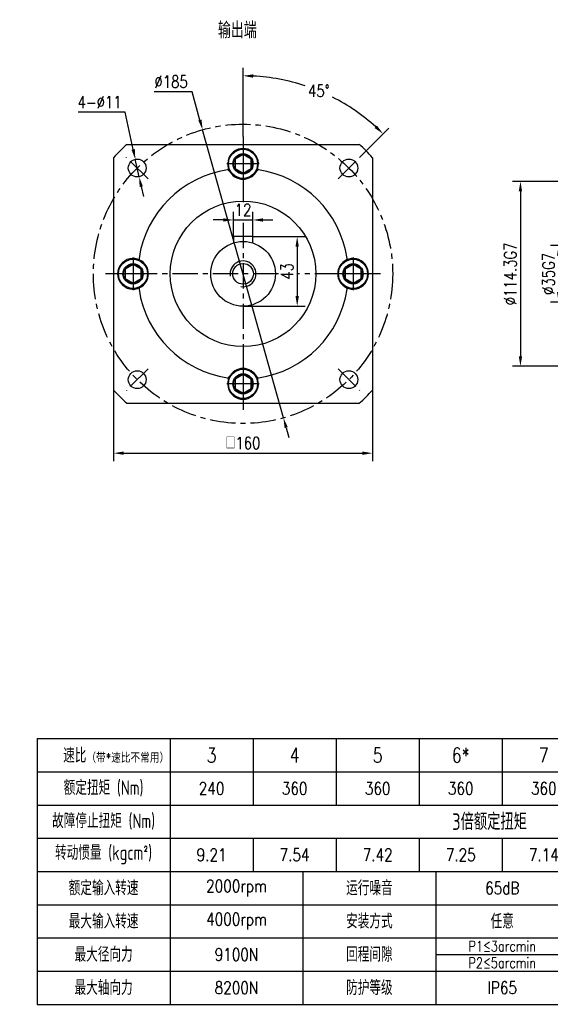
# Model space of a CAD drawing. Header units: inches. Extents: x 52 to 1026, y 12 to 645.
# Tile 1 of 5: x 52 to 380, y 12 to 621. Entities that reach past the tile are written whole.
import ezdxf

# ---------------------------------------------------------------- set-up
doc = ezdxf.new("R2010")
doc.units = ezdxf.units.IN
doc.header["$LTSCALE"] = 25
doc.header["$MEASUREMENT"] = 0
doc.linetypes.add('CENTER', pattern=[2, 1.25, -0.25, 0.25, -0.25])
for name, color, linetype in [('1轮廓实线层', 7, 'Continuous'), ('2细线层', 4, 'Continuous'), ('3中心线层', 1, 'CENTER'), ('6文字层', 3, 'Continuous'), ('7标注层', 4, 'Continuous')]:
    doc.layers.add(name, color=color, linetype=linetype)
doc.styles.add('PC_TEXTSTYLE', font='isocp.shx', dxfattribs={"width": 0.8, "bigfont": 'HZFS.SHX'})
doc.styles.add('TH_GBDIM', font='romans.shx', dxfattribs={"width": 0.8, "bigfont": 'gbcbig.shx'})
doc.dimstyles.new('直径标注A3', dxfattribs={"dimscale": 2.5, "dimtxt": 3.5, "dimasz": 3, "dimexe": 2, "dimexo": 0.0625, "dimgap": 1, "dimtad": 1, "dimtih": 1, "dimtoh": 1, "dimdsep": 46, "dimtxsty": 'PC_TEXTSTYLE', "dimsah": 1, "dimcen": 0.09, "dimclrt": 3, "dimadec": 0, "dimazin": 0, "dimtfac": 0.7, "dimtmove": 0, "dimatfit": 0, "dimfxl": 1, "dimtzin": 0, "dimarcsym": 0})
doc.dimstyles.new('线性标注', dxfattribs={"dimscale": 2.5, "dimtxt": 3.5, "dimasz": 3, "dimexe": 2, "dimexo": 0, "dimgap": 1, "dimtad": 1, "dimdsep": 46, "dimtxsty": 'TH_GBDIM', "dimcen": 0.09, "dimclrt": 3, "dimadec": 0, "dimazin": 2, "dimtfac": 0.7, "dimtix": 1, "dimtmove": 0, "dimatfit": 0, "dimfxl": 1, "dimtzin": 0, "dimarcsym": 0})
doc.dimstyles.new('角度标注', dxfattribs={"dimscale": 2.5, "dimtxt": 3.5, "dimasz": 3, "dimexe": 2, "dimexo": 0, "dimgap": 1, "dimtad": 1, "dimtih": 1, "dimtoh": 1, "dimdsep": 46, "dimtxsty": 'PC_TEXTSTYLE', "dimsah": 1, "dimcen": 0.09, "dimclrd": 4, "dimclrt": 3, "dimadec": 0, "dimazin": 0, "dimtfac": 0.7, "dimtmove": 0, "dimatfit": 0, "dimfxl": 1, "dimtzin": 0, "dimarcsym": 0})

# ---------------------------------------------------------------- blocks, each defined once
blk = doc.blocks.new('*D126')
at = {"layer": '7标注层', "color": 0, "lineweight": -2, "transparency": 16777216}
for p, q in [((412.38, 481.51), (379.81, 481.51)), ((384.81, 475.26), (384.81, 452.76)), ((412.38, 446.51), (379.81, 446.51))]:
    blk.add_line(p, q, dxfattribs=at)
at = {"layer": '7标注层', "color": 0, "transparency": 16777216}
for points in [[(383.77, 475.26), (385.85, 475.26), (384.81, 481.51)], [(383.77, 452.76), (385.85, 452.76), (384.81, 446.51)]]:
    blk.add_solid(points, dxfattribs=at)
at = {"layer": 'Defpoints', "color": 0, "transparency": 16777216}
for p in [(412.38, 481.51), (384.81, 446.51), (412.38, 446.51)]:
    blk.add_point(p, dxfattribs=at)
at = {"layer": '7标注层', "color": 3, "transparency": 16777216, "insert": (378.56, 464.01), "char_height": 7.5, "attachment_point": 5, "rotation": 90, "style": 'TH_GBDIM'}
blk.add_mtext('%%C35G7', dxfattribs=at)
blk = doc.blocks.new('*D127')
at = {"layer": '7标注层', "color": 0, "lineweight": -2, "transparency": 16777216}
for p, q in [((408.38, 521.16), (356.2, 521.16)), ((361.2, 514.91), (361.2, 413.11)), ((408.38, 406.86), (356.2, 406.86))]:
    blk.add_line(p, q, dxfattribs=at)
at = {"layer": '7标注层', "color": 0, "transparency": 16777216}
for points in [[(360.16, 514.91), (362.24, 514.91), (361.2, 521.16)], [(360.16, 413.11), (362.24, 413.11), (361.2, 406.86)]]:
    blk.add_solid(points, dxfattribs=at)
at = {"layer": 'Defpoints', "color": 0, "transparency": 16777216}
for p in [(408.38, 521.16), (361.2, 406.86), (408.38, 406.86)]:
    blk.add_point(p, dxfattribs=at)
at = {"layer": '7标注层', "color": 3, "transparency": 16777216, "insert": (354.95, 464.01), "char_height": 7.5, "attachment_point": 5, "rotation": 90, "style": 'TH_GBDIM'}
blk.add_mtext('%%C114.3G7', dxfattribs=at)
blk = doc.blocks.new('*D132')
at = {"layer": '7标注层', "color": 0, "lineweight": -2, "transparency": 16777216}
for p, q in [((158.2, 576.51), (134.85, 576.51)), ((163.08, 559.1), (158.2, 576.51)), ((214.72, 374.95), (164.77, 553.08)), ((216.41, 368.93), (218.1, 362.91))]:
    blk.add_line(p, q, dxfattribs=at)
at = {"layer": '7标注层', "color": 0, "transparency": 16777216}
for points in [[(164.09, 559.38), (162.08, 558.81), (164.77, 553.08)], [(217.41, 369.21), (215.41, 368.65), (214.72, 374.95)]]:
    blk.add_solid(points, dxfattribs=at)
at = {"layer": 'Defpoints', "color": 0, "transparency": 16777216}
for p in [(164.77, 553.08), (214.72, 374.95)]:
    blk.add_point(p, dxfattribs=at)
at = {"layer": '7标注层', "color": 3, "transparency": 16777216, "insert": (145.27, 582.76), "char_height": 7.5, "attachment_point": 5, "style": 'TH_GBDIM'}
blk.add_mtext('∅185', dxfattribs=at)
blk = doc.blocks.new('*D133')
at = {"layer": '7标注层', "color": 0, "lineweight": -2, "transparency": 16777216}
for p, q in [((183.75, 487.01), (183.75, 502.32)), ((195.75, 487.01), (195.75, 502.32)), ((177.5, 497.32), (171.25, 497.32)), ((183.75, 497.32), (195.75, 497.32)), ((202, 497.32), (208.25, 497.32))]:
    blk.add_line(p, q, dxfattribs=at)
at = {"layer": '7标注层', "color": 0, "transparency": 16777216}
for points in [[(177.5, 498.36), (177.5, 496.28), (183.75, 497.32)], [(202, 498.36), (202, 496.28), (195.75, 497.32)]]:
    blk.add_solid(points, dxfattribs=at)
at = {"layer": 'Defpoints', "color": 0, "transparency": 16777216}
for p in [(195.75, 497.32), (183.75, 487.01), (195.75, 487.01)]:
    blk.add_point(p, dxfattribs=at)
at = {"layer": '7标注层', "color": 3, "transparency": 16777216, "insert": (189.75, 503.57), "char_height": 7.5, "attachment_point": 5, "style": 'TH_GBDIM'}
blk.add_mtext('12', dxfattribs=at)
blk = doc.blocks.new('*D134')
at = {"layer": '7标注层', "color": 0, "lineweight": -2, "transparency": 16777216}
for p, q in [((195.75, 487.01), (228.2, 487.01)), ((223.2, 480.76), (223.2, 450.26)), ((189.75, 444.01), (228.2, 444.01))]:
    blk.add_line(p, q, dxfattribs=at)
at = {"layer": '7标注层', "color": 0, "transparency": 16777216}
for points in [[(222.16, 480.76), (224.24, 480.76), (223.2, 487.01)], [(222.16, 450.26), (224.24, 450.26), (223.2, 444.01)]]:
    blk.add_solid(points, dxfattribs=at)
at = {"layer": 'Defpoints', "color": 0, "transparency": 16777216}
for p in [(195.75, 487.01), (189.75, 444.01), (223.2, 444.01)]:
    blk.add_point(p, dxfattribs=at)
at = {"layer": '7标注层', "color": 3, "transparency": 16777216, "insert": (216.95, 465.51), "char_height": 7.5, "attachment_point": 5, "rotation": 90, "style": 'TH_GBDIM'}
blk.add_mtext('43', dxfattribs=at)
blk = doc.blocks.new('GB／T70.1M12R20')
at = {"layer": '1轮廓实线层'}
for p, q in [((0, 5.71), (-4.95, 2.86)), ((-4.95, 2.86), (-4.95, -2.86)), ((4.95, 2.86), (0, 5.71)), ((4.95, -2.86), (4.95, 2.86)), ((-4.95, -2.86), (0, -5.71)), ((0, -5.71), (4.95, -2.86))]:
    blk.add_line(p, q, dxfattribs=at)
for radius in [9, 5.71]:
    blk.add_circle((0, 0), radius, dxfattribs=at)
at = {"layer": '3中心线层'}
for p, q in [((0, 10), (0, -10)), ((10, 0), (-10, 0))]:
    blk.add_line(p, q, dxfattribs=at)
blk = doc.blocks.new('*D135')
at = {"layer": '7标注层', "color": 0, "lineweight": -2, "transparency": 16777216}
for p, q in [((109.75, 396.01), (109.75, 348.16)), ((269.75, 396.01), (269.75, 348.16)), ((116, 353.16), (263.5, 353.16))]:
    blk.add_line(p, q, dxfattribs=at)
at = {"layer": '7标注层', "color": 0, "transparency": 16777216}
for points in [[(116, 354.2), (116, 352.12), (109.75, 353.16)], [(263.5, 354.2), (263.5, 352.12), (269.75, 353.16)]]:
    blk.add_solid(points, dxfattribs=at)
at = {"layer": 'Defpoints', "color": 0, "transparency": 16777216}
for p in [(109.75, 396.01), (269.75, 396.01), (269.75, 353.16)]:
    blk.add_point(p, dxfattribs=at)
at = {"layer": '7标注层', "color": 3, "transparency": 16777216, "insert": (189.75, 359.41), "char_height": 7.5, "attachment_point": 5, "style": 'TH_GBDIM'}
blk.add_mtext('{□}160', dxfattribs=at)
blk = doc.blocks.new('*D138')
at = {"layer": '7标注层', "color": 0, "lineweight": -2, "transparency": 16777216}
for p, q in [((116.86, 563.86), (87.78, 563.86)), ((121.84, 540.9), (116.86, 563.86)), ((125.51, 524.05), (123.17, 534.8)), ((126.83, 517.94), (128.16, 511.83))]:
    blk.add_line(p, q, dxfattribs=at)
at = {"layer": '7标注层', "color": 0, "transparency": 16777216}
for points in [[(122.86, 541.12), (120.83, 540.68), (123.17, 534.8)], [(127.85, 518.16), (125.82, 517.72), (125.51, 524.05)]]:
    blk.add_solid(points, dxfattribs=at)
at = {"layer": 'Defpoints', "color": 0, "transparency": 16777216}
for p in [(123.17, 534.8), (125.51, 524.05)]:
    blk.add_point(p, dxfattribs=at)
at = {"layer": '7标注层', "color": 3, "transparency": 16777216, "insert": (101.07, 570.11), "char_height": 7.5, "attachment_point": 5, "style": 'TH_GBDIM'}
blk.add_mtext('4-∅11 ', dxfattribs=at)
blk = doc.blocks.new('*D139')
at = {"layer": '7标注层', "color": 0, "lineweight": -2, "transparency": 16777216}
for p, q in [((189.75, 548.99), (189.75, 591.43)), ((261.87, 536.14), (279.84, 554.11))]:
    blk.add_line(p, q, dxfattribs=at)
at = {"layer": '7标注层', "color": 4, "lineweight": -2, "transparency": 16777216}
for start, end in [(71.7449, 87.07444), (47.92556, 63.12032)]:
    blk.add_arc((189.75, 464.01), 122.42, start, end, dxfattribs=at)
at = {"layer": '7标注层', "color": 4, "transparency": 16777216}
for points in [[(195.97, 585.23), (196.02, 587.31), (189.75, 586.43)], [(272.5, 555.64), (271.06, 554.12), (276.31, 550.57)]]:
    blk.add_solid(points, dxfattribs=at)
at = {"layer": 'Defpoints', "color": 0, "transparency": 16777216}
for p in [(250.95, 570.03), (189.75, 548.99), (261.87, 536.14), (248.43, 522.7), (189.75, 508.14)]:
    blk.add_point(p, dxfattribs=at)
at = {"layer": '7标注层', "color": 3, "transparency": 16777216, "insert": (236.59, 577.11), "char_height": 7.5, "attachment_point": 5, "style": 'TH_GBDIM'}
blk.add_mtext('45°', dxfattribs=at)
blk = doc.blocks.new('1421421421421')
at = {"layer": '1轮廓实线层'}
for p, q in [((33.56, -18.73), (177.56, -18.73)), ((33.56, -18.73), (33.56, -66.73)), ((177.56, -18.73), (177.56, -66.73)), ((33.56, -42.73), (177.56, -42.73)), ((81.56, -42.73), (81.56, -66.73)), ((129.56, -42.73), (129.56, -66.73)), ((33.56, -66.73), (177.56, -66.73))]:
    blk.add_line(p, q, dxfattribs=at)
at = {"layer": '2细线层'}
for p, q in [((57.56, -18.73), (57.56, -42.73)), ((72.56, -18.73), (72.56, -30.73)), ((87.56, -18.73), (87.56, -30.73)), ((102.56, -18.73), (102.56, -30.73)), ((117.56, -18.73), (117.56, -30.73)), ((132.56, -18.73), (132.56, -30.73)), ((147.56, -18.73), (147.56, -30.73)), ((162.56, -18.73), (162.56, -30.73)), ((33.56, -24.73), (177.56, -24.73)), ((33.56, -30.73), (177.56, -30.73)), ((33.56, -30.73), (177.56, -30.73)), ((33.56, -36.73), (177.56, -36.73)), ((72.56, -36.73), (72.56, -42.73)), ((87.56, -36.73), (87.56, -42.73)), ((102.56, -36.73), (102.56, -42.73)), ((117.56, -36.73), (117.56, -42.73)), ((132.56, -36.73), (132.56, -42.73)), ((147.56, -36.73), (147.56, -42.73)), ((162.56, -36.73), (162.56, -42.73)), ((57.56, -42.73), (57.56, -66.73)), ((105.56, -42.73), (105.56, -66.73)), ((153.56, -42.73), (153.56, -66.73)), ((33.56, -48.73), (177.56, -48.73)), ((33.56, -54.73), (177.56, -54.73)), ((105.56, -57.73), (129.56, -57.73)), ((33.56, -60.73), (177.56, -60.73))]:
    blk.add_line(p, q, dxfattribs=at)
at = {"layer": '6文字层', "attachment_point": 5}
for s, width, heights, insert, char_height, style in [('速比{\\H0.66667x;（带\\Fromans,gbcbig|c134;*\\Fisocp,hzfs|c134;速比不常用）}', 33.8738, [0], (47.83, -21.8), 2.625, 'PC_TEXTSTYLE'), ('3', 20, [0], (65.06, -21.73), 2.62, 'TH_GBDIM'), ('4', 20, [0], (80.06, -21.73), 2.62, 'TH_GBDIM'), ('5', 20, [0], (95.06, -21.73), 2.62, 'TH_GBDIM'), ('6*', 20, [0], (110.06, -21.73), 2.625, 'TH_GBDIM'), ('7', 20, [0], (125.06, -21.73), 2.62, 'TH_GBDIM'), ('8', 20, [0], (140.06, -21.73), 2.62, 'TH_GBDIM'), ('9*', 20, [0], (155.06, -21.73), 2.625, 'TH_GBDIM'), ('10', 20, [0], (170.06, -21.73), 2.625, 'TH_GBDIM'), ('{\\H0.7x;额定扭矩 (Nm)\\H1.1429x; }', 33.8738, [0], (45.56, -27.73), 3.75, 'PC_TEXTSTYLE'), ('240', 20, [0], (65.06, -27.73), 2.25, 'TH_GBDIM'), ('360', 20, [0], (80.06, -27.73), 2.25, 'TH_GBDIM'), ('360', 20, [0], (95.06, -27.73), 2.25, 'TH_GBDIM'), ('360', 20, [4.39], (110.06, -27.73), 2.25, 'TH_GBDIM'), ('360', 20, [0], (125.06, -27.73), 2.25, 'TH_GBDIM'), ('360', 20, [0], (140.06, -27.73), 2.25, 'TH_GBDIM'), ('240', 20, [0], (155.06, -27.73), 2.25, 'TH_GBDIM'), ('240', 20, [0], (170.06, -27.73), 2.25, 'TH_GBDIM'), ('3倍额定扭矩', 33.8738, [0], (115.27, -33.74), 3, 'PC_TEXTSTYLE'), ('\\pt17.5;故障停止扭矩 (Nm)', 40.3369, [0], (45.56, -33.73), 2.625, 'PC_TEXTSTYLE'), ('转动惯量 (kgcm²)', 40.3369, [0], (45.56, -39.73), 2.625, 'PC_TEXTSTYLE'), ('9.21', 20, [0], (65.06, -39.73), 2.25, 'TH_GBDIM'), ('7.54', 20, [0], (80.06, -39.73), 2.25, 'TH_GBDIM'), ('7.42', 20, [0], (95.06, -39.73), 2.25, 'TH_GBDIM'), ('7.25', 20, [0], (110.06, -39.73), 2.25, 'TH_GBDIM'), ('7.14', 20, [0], (125.06, -39.73), 2.25, 'TH_GBDIM'), ('7.07', 20, [0], (140.06, -39.73), 2.25, 'TH_GBDIM'), ('7.04', 20, [0], (155.06, -39.73), 2.25, 'TH_GBDIM'), ('7.03', 20, [0], (170.06, -39.73), 2.25, 'TH_GBDIM'), ('额定输入转速 ', 33.8738, [0], (45.56, -45.73), 2.625, 'PC_TEXTSTYLE'), ('运行噪音', 33.8738, [0], (93.56, -45.73), 2.625, 'PC_TEXTSTYLE'), ('65dB', 32, [0], (117.56, -45.73), 2.25, 'TH_GBDIM'), ('满载效率', 33.8738, [0], (141.56, -45.73), 2.625, 'PC_TEXTSTYLE'), ('2000rpm', 32, [0], (69.56, -45.73), 2.25, 'TH_GBDIM'), ('97%', 32, [0], (165.56, -45.73), 2.25, 'TH_GBDIM'), ('最大输入转速 ', 33.8738, [0], (45.56, -51.73), 2.625, 'PC_TEXTSTYLE'), ('4000rpm', 32, [0], (69.56, -51.73), 2.25, 'TH_GBDIM'), ('安装方式', 33.8738, [0], (93.56, -51.73), 2.625, 'PC_TEXTSTYLE'), ('{\\Fisocp,hzfs|c134;任意}', 32, [0], (117.56, -51.73), 2.625, 'TH_GBDIM'), ('工作温度', 33.8738, [0], (141.56, -51.73), 2.625, 'PC_TEXTSTYLE'), ('-25°～+90°', 32, [0], (165.56, -51.73), 2.625, 'TH_GBDIM'), ('最大径向力 ', 33.8738, [0], (45.56, -57.73), 2.625, 'PC_TEXTSTYLE'), ('9100N', 32, [0], (69.56, -57.73), 2.25, 'TH_GBDIM'), ('回程间隙', 33.8738, [0], (93.56, -57.73), 2.625, 'PC_TEXTSTYLE'), ('P1≤3arcmin', 32, [3], (117.56, -56.23), 1.875, 'TH_GBDIM'), ('润滑方式', 33.8738, [0], (141.56, -57.73), 2.625, 'PC_TEXTSTYLE'), ('{\\Fisocp,hzfs|c134;长效润滑}', 32, [0], (165.56, -57.73), 2.625, 'TH_GBDIM'), ('P2≤5arcmin', 32, [0], (117.56, -59.23), 1.875, 'TH_GBDIM'), ('最大轴向力 ', 33.8738, [0], (45.56, -63.73), 2.625, 'PC_TEXTSTYLE'), ('防护等级', 33.8738, [0], (93.56, -63.73), 2.625, 'PC_TEXTSTYLE'), ('平均寿命', 33.8738, [0], (141.56, -63.73), 2.625, 'PC_TEXTSTYLE'), ('20000h（连续运行减半）', 39.4, [0], (165.56, -63.73), 2.25, 'TH_GBDIM'), ('8200N', 32, [0], (69.56, -63.73), 2.25, 'TH_GBDIM'), ('IP65', 32, [0], (117.56, -63.73), 2.25, 'TH_GBDIM')]:
    blk.add_mtext_dynamic_manual_height_columns(s, width=width, gutter_width=25, heights=heights, dxfattribs=dict(at, insert=insert, char_height=char_height, style=style))

msp = doc.modelspace()

# ---------------------------------------------------------------- linework, layer by layer
for p, q in [((117.94, 544.013), (261.554, 544.013)), ((109.747, 535.82), (109.747, 392.206)), ((269.747, 535.82), (269.747, 392.206)), ((117.94, 384.013), (261.554, 384.013))]:
    msp.add_line(p, q)
for start, end in [(131.910766, 138.089234), (41.910766, 48.089234), (221.910766, 228.089234), (311.910766, 318.089234)]:
    msp.add_arc((189.747, 464.013), 107.5, start, end)
at = {"layer": '1轮廓实线层'}
for p, q in [((195.747, 487.013), (183.747, 487.013)), ((183.747, 487.013), (183.747, 483.092)), ((195.747, 483.092), (195.747, 487.013))]:
    msp.add_line(p, q, dxfattribs=at)
for centre, radius in [((189.747, 532.013), 6.25), ((124.339, 529.421), 5.5), ((255.154, 529.421), 5.5), ((189.747, 464.013), 45), ((189.747, 464.013), 20), ((121.747, 464.013), 6.25), ((189.747, 464.013), 6.4), ((257.747, 464.013), 6.25), ((124.339, 398.606), 5.5), ((189.747, 396.013), 6.25), ((255.154, 398.606), 5.5)]:
    msp.add_circle(centre, radius, dxfattribs=at)
for centre, radius, start, end in [((189.747, 532.013), 9.5, 333.451591, 206.548409), ((189.747, 464.013), 65, 98.439399, 171.560601), ((180.354, 527.32), 1, 26.548409, 98.439399), ((189.747, 532.013), 9.5, 206.548409, 333.451591), ((199.14, 527.32), 1, 81.560601, 153.451591), ((189.747, 464.013), 65, 8.439399, 81.560601), ((121.747, 464.013), 9.5, 63.451591, 296.548409), ((126.44, 473.406), 1, 171.560601, 243.451591), ((121.747, 464.013), 9.5, 296.548409, 63.451591), ((257.747, 464.013), 9.5, 116.548409, 243.451591), ((253.054, 473.406), 1, 296.548409, 8.439399), ((257.747, 464.013), 9.5, 243.451591, 116.548409), ((126.44, 454.62), 1, 116.548409, 188.439399), ((189.747, 464.013), 65, 188.439399, 261.560601), ((189.747, 464.013), 65, 278.439399, 351.560601), ((253.054, 454.62), 1, 351.560601, 63.451591), ((189.747, 396.013), 9.5, 26.548409, 153.451591), ((180.354, 400.706), 1, 261.560601, 333.451591), ((189.747, 396.013), 9.5, 153.451591, 26.548409), ((199.14, 400.706), 1, 206.548409, 278.439399)]:
    msp.add_arc(centre, radius, start, end, dxfattribs=at)
at = {"layer": '2细线层'}
msp.add_arc((189.747, 464.013), 8, 260, 190, dxfattribs=at)
at = {"layer": '3中心线层', "ltscale": 0.5}
for p, q in [((189.747, 548.991), (189.747, 508.135)), ((131.059, 522.701), (117.62, 536.14)), ((248.435, 522.701), (261.873, 536.14)), ((189.747, 495.567), (189.747, 379.035)), ((211.707, 464.013), (104.769, 464.013)), ((274.725, 464.013), (223.202, 464.013)), ((131.059, 405.325), (117.62, 391.887)), ((248.435, 405.325), (261.873, 391.887))]:
    msp.add_line(p, q, dxfattribs=at)
msp.add_circle((189.747, 464.013), 92.5, dxfattribs=at)

# ---------------------------------------------------------------- block references
at = {"layer": '1轮廓实线层'}
for p in [(189.747, 532.013), (121.747, 464.013), (257.747, 464.013), (189.747, 396.013)]:
    msp.add_blockref('GB／T70.1M12R20', p, dxfattribs=at)
at = {"layer": '1轮廓实线层', "xscale": 3.42225, "yscale": 3.42225, "zscale": 3.42225}
msp.add_blockref('1421421421421', (-52.359, 240.85), dxfattribs=at)

# ---------------------------------------------------------------- texts
at = {"layer": '6文字层', "insert": (174.205, 619.606), "char_height": 10, "attachment_point": 1, "style": 'PC_TEXTSTYLE'}
msp.add_mtext_dynamic_manual_height_columns('输出端', width=40.7261, gutter_width=25, heights=[0], dxfattribs=at)

# ---------------------------------------------------------------- dimensions: what is measured, and where the dimension line sits
at = {"layer": '7标注层'}
dim = msp.add_angular_dim_2l(base=(250.955, 570.029), line1=((189.747, 548.991), (189.747, 508.135)), line2=((248.435, 522.701), (261.873, 536.14)), dimstyle='角度标注', override={"dimtxt": 3, "dimasz": 2.5, "dimdec": 0, "dimtxsty": 'TH_GBDIM'}, dxfattribs=at)
dim.commit()
dim.dimension.update_dxf_attribs({"geometry": '*D139', "text_midpoint": (236.593, 577.111)})
dim = msp.add_diameter_dim_2p(p1=(214.722, 374.949), p2=(164.772, 553.078), dimstyle='直径标注A3', override={"dimtxt": 3, "dimasz": 2.5, "dimtxsty": 'TH_GBDIM', "dimadec": 2}, dxfattribs=at)
dim.commit()
dim.dimension.update_dxf_attribs({"geometry": '*D132', "text_midpoint": (145.274, 576.506), "dimtype": 163})
dim = msp.add_diameter_dim_2p(p1=(125.507, 524.046), p2=(123.172, 534.795), text='4-<> ', dimstyle='直径标注A3', override={"dimtxt": 3, "dimasz": 2.5, "dimtxsty": 'TH_GBDIM', "dimadec": 2}, dxfattribs=at)
dim.commit()
dim.dimension.update_dxf_attribs({"geometry": '*D138', "text_midpoint": (101.071, 563.865), "dimtype": 163})
for base, p1, p2, angle, picture, middle in [((361.2, 406.863), (408.375, 521.163), (408.375, 406.863), 270, '*D127', (354.95, 464.013)), ((384.813, 446.513), (412.375, 481.513), (412.375, 446.513), 90, '*D126', (378.563, 464.013))]:
    dim = msp.add_linear_dim(base=base, p1=p1, p2=p2, angle=angle, text='%%C<>G7', dimstyle='线性标注', override={"dimtxt": 3, "dimasz": 2.5, "dimadec": 2}, dxfattribs=at)
    dim.commit()
    dim.dimension.update_dxf_attribs({"geometry": picture, "text_midpoint": middle})
dim = msp.add_linear_dim(base=(195.747, 497.321), p1=(183.747, 487.013), p2=(195.747, 487.013), dimstyle='线性标注', override={"dimtxt": 3, "dimasz": 2.5, "dimadec": 2}, dxfattribs=at)
dim.commit()
dim.dimension.update_dxf_attribs({"geometry": '*D133', "text_midpoint": (189.747, 503.571)})
dim = msp.add_linear_dim(base=(223.202, 444.013), p1=(195.747, 487.013), p2=(189.747, 444.013), angle=90, dimstyle='线性标注', override={"dimtxt": 3, "dimasz": 2.5, "dimadec": 2}, dxfattribs=at)
dim.commit()
dim.dimension.update_dxf_attribs({"geometry": '*D134', "text_midpoint": (216.952, 465.513)})
dim = msp.add_linear_dim(base=(269.747, 353.159), p1=(109.747, 396.006), p2=(269.747, 396.006), text='{□}<>', dimstyle='线性标注', override={"dimtxt": 3, "dimasz": 2.5, "dimadec": 2}, dxfattribs=at)
dim.commit()
dim.dimension.update_dxf_attribs({"geometry": '*D135', "text_midpoint": (189.747, 359.409)})

doc.saveas('drawing.dxf')
